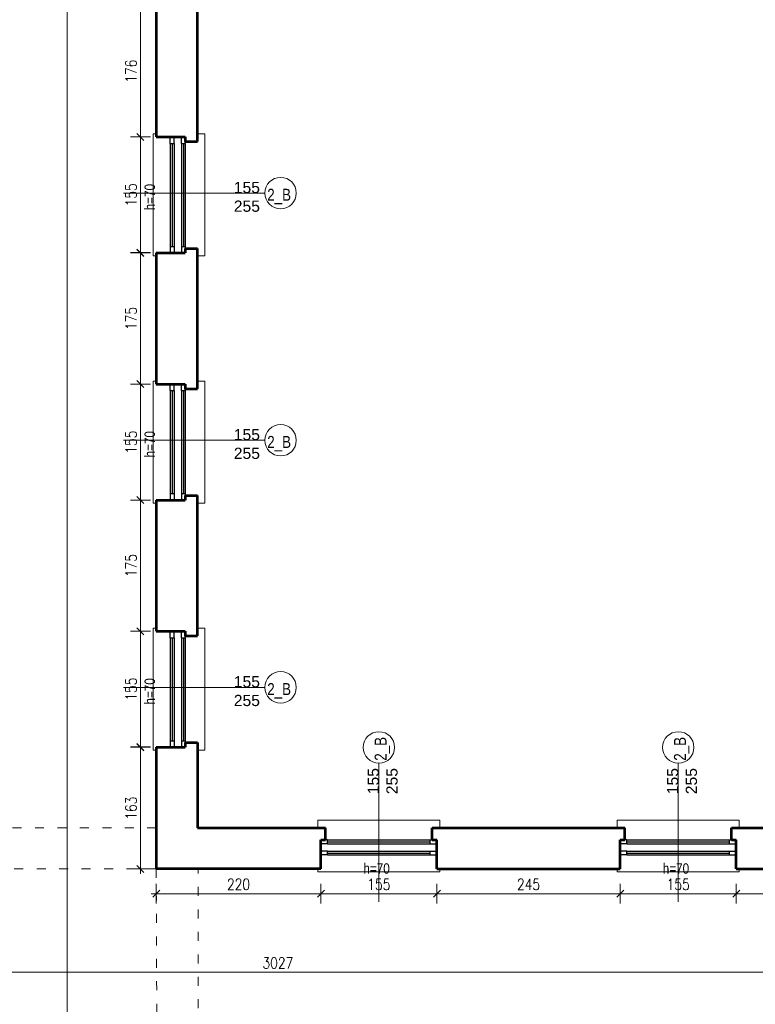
# Model space of a CAD drawing. Header units: millimetres. Extents: x 56977 to 67992, y 30187 to 42235.
# Tile 22 of 130: x 59770 to 60753, y 33728 to 35043. Entities that reach past the tile are written whole.
import ezdxf

# ---------------------------------------------------------------- set-up
doc = ezdxf.new("R2010")
doc.units = ezdxf.units.MM
doc.header["$MEASUREMENT"] = 0
doc.linetypes.add('ACAD_ISO03W100', pattern=[30, 12, -18])
doc.layers.get('0').update_dxf_attribs({"lineweight": 13})
doc.layers.get('DEFPOINTS').update_dxf_attribs({"lineweight": 13})
doc.layers.add('AI-OKNA', color=4, linetype='Continuous')
for name, color, linetype, lineweight in [('AI-OPISY', 3, 'Continuous', 13), ('AI_MURY', 40, 'Continuous', 53), ('AI_WIDOK', 8, 'Continuous', 13), ('Lines', 7, 'Continuous', 13), ('wymiary', 8, 'Continuous', 13)]:
    doc.layers.add(name, color=color, linetype=linetype, lineweight=lineweight)
doc.styles.get("Standard").update_dxf_attribs({"font": 'txt.shx'})
doc.styles.add('Style-ROMANS', font='ROMANS.shx')
doc.styles.add('WYMIAROWY-08', font='ROMANS.shx', dxfattribs={"width": 0.8})
doc.dimstyles.new('DYBY', dxfattribs={"dimscale": 100, "dimtxt": 0.15, "dimasz": 0.05, "dimexe": 0.05, "dimexo": 0.1, "dimgap": 0.05, "dimtad": 1, "dimdec": 0, "dimdsep": 46, "dimlunit": 5, "dimtxsty": 'WYMIAROWY-08', "dimblk": 'M_STRZ', "dimcen": 0.1, "dimse1": 1, "dimse2": 1, "dimclrd": 7, "dimclre": 7, "dimclrt": 1, "dimadec": 0, "dimazin": 0, "dimtfac": 1, "dimtdec": 0, "dimtmove": 2, "dimatfit": 3, "dimldrblk": 'M_STRZ', "dimfxl": 0, "dimtolj": 1, "dimarcsym": 0})

# ---------------------------------------------------------------- blocks, each defined once
blk = doc.blocks.new('M_STRZ')
for p, q in [((0, 2.66), (0, 0)), ((-1.33, 0), (1.33, 0)), ((-0.94, -0.94), (0.94, 0.94)), ((0, 0), (0, -2.66))]:
    blk.add_line(p, q)
blk = doc.blocks.new('*U912')
at = {"layer": 'DEFPOINTS', "color": 0}
for p in [(59952.5, 33909.1), (60172.5, 33909.1), (60172.5, 33876.1)]:
    blk.add_point(p, dxfattribs=at)
at = {"layer": 'wymiary', "color": 7, "lineweight": -2}
blk.add_line((59957.5, 33876.1), (60167.5, 33876.1), dxfattribs=at)
at = {"layer": 'wymiary', "color": 7, "lineweight": -2, "xscale": 5, "yscale": 5, "zscale": 5, "rotation": 180}
blk.add_blockref('M_STRZ', (59952.5, 33876.1), dxfattribs=at)
at = {"layer": 'wymiary', "color": 7, "lineweight": -2, "xscale": 5, "yscale": 5, "zscale": 5}
blk.add_blockref('M_STRZ', (60172.5, 33876.1), dxfattribs=at)
at = {"layer": 'wymiary', "color": 1, "insert": (60062.5, 33888.6), "char_height": 15, "attachment_point": 5, "style": 'WYMIAROWY-08'}
blk.add_mtext('220', dxfattribs=at)
blk = doc.blocks.new('*D2445')
at = {"layer": 'DEFPOINTS'}
for p in [(59952.5, 33909.1), (60172.5, 33909.1), (60172.5, 33876.1), (60046.2, 33863.6)]:
    blk.add_point(p, dxfattribs=at)
at = {"layer": 'wymiary', "color": 7}
blk.add_blockref('*U912', (0, 0), dxfattribs=at)
blk = doc.blocks.new('*U913')
at = {"layer": 'DEFPOINTS', "color": 0}
for p in [(60172.5, 33909.1), (60327.5, 33909.1), (60327.5, 33876.1)]:
    blk.add_point(p, dxfattribs=at)
at = {"layer": 'wymiary', "color": 7, "lineweight": -2}
blk.add_line((60177.5, 33876.1), (60322.5, 33876.1), dxfattribs=at)
at = {"layer": 'wymiary', "color": 7, "lineweight": -2, "xscale": 5, "yscale": 5, "zscale": 5, "rotation": 180}
blk.add_blockref('M_STRZ', (60172.5, 33876.1), dxfattribs=at)
at = {"layer": 'wymiary', "color": 7, "lineweight": -2, "xscale": 5, "yscale": 5, "zscale": 5}
blk.add_blockref('M_STRZ', (60327.5, 33876.1), dxfattribs=at)
at = {"layer": 'wymiary', "color": 1, "insert": (60250, 33888.6), "char_height": 15, "attachment_point": 5, "style": 'WYMIAROWY-08'}
blk.add_mtext('155', dxfattribs=at)
blk = doc.blocks.new('*D2446')
at = {"layer": 'DEFPOINTS'}
for p in [(60172.5, 33909.1), (60327.5, 33909.1), (60327.5, 33876.1), (60234.5, 33863.6)]:
    blk.add_point(p, dxfattribs=at)
at = {"layer": 'wymiary', "color": 7}
blk.add_blockref('*U913', (0, 0), dxfattribs=at)
blk = doc.blocks.new('*U914')
at = {"layer": 'DEFPOINTS', "color": 0}
for p in [(60327.5, 33909.1), (60572.5, 33909.1), (60572.5, 33876.1)]:
    blk.add_point(p, dxfattribs=at)
at = {"layer": 'wymiary', "color": 7, "lineweight": -2}
blk.add_line((60332.5, 33876.1), (60567.5, 33876.1), dxfattribs=at)
at = {"layer": 'wymiary', "color": 7, "lineweight": -2, "xscale": 5, "yscale": 5, "zscale": 5, "rotation": 180}
blk.add_blockref('M_STRZ', (60327.5, 33876.1), dxfattribs=at)
at = {"layer": 'wymiary', "color": 7, "lineweight": -2, "xscale": 5, "yscale": 5, "zscale": 5}
blk.add_blockref('M_STRZ', (60572.5, 33876.1), dxfattribs=at)
at = {"layer": 'wymiary', "color": 1, "insert": (60450, 33888.6), "char_height": 15, "attachment_point": 5, "style": 'WYMIAROWY-08'}
blk.add_mtext('245', dxfattribs=at)
blk = doc.blocks.new('*D2447')
at = {"layer": 'DEFPOINTS'}
for p in [(60327.5, 33909.1), (60572.5, 33909.1), (60572.5, 33876.1), (60433.6, 33863.6)]:
    blk.add_point(p, dxfattribs=at)
at = {"layer": 'wymiary', "color": 7}
blk.add_blockref('*U914', (0, 0), dxfattribs=at)
blk = doc.blocks.new('*U915')
at = {"layer": 'DEFPOINTS', "color": 0}
for p in [(60572.5, 33909.1), (60727.5, 33909.1), (60727.5, 33876.1)]:
    blk.add_point(p, dxfattribs=at)
at = {"layer": 'wymiary', "color": 7, "lineweight": -2}
blk.add_line((60577.5, 33876.1), (60722.5, 33876.1), dxfattribs=at)
at = {"layer": 'wymiary', "color": 7, "lineweight": -2, "xscale": 5, "yscale": 5, "zscale": 5, "rotation": 180}
blk.add_blockref('M_STRZ', (60572.5, 33876.1), dxfattribs=at)
at = {"layer": 'wymiary', "color": 7, "lineweight": -2, "xscale": 5, "yscale": 5, "zscale": 5}
blk.add_blockref('M_STRZ', (60727.5, 33876.1), dxfattribs=at)
at = {"layer": 'wymiary', "color": 1, "insert": (60650, 33888.6), "char_height": 15, "attachment_point": 5, "style": 'WYMIAROWY-08'}
blk.add_mtext('155', dxfattribs=at)
blk = doc.blocks.new('*D2448')
at = {"layer": 'DEFPOINTS'}
for p in [(60572.5, 33909.1), (60727.5, 33909.1), (60727.5, 33876.1), (60634.5, 33863.6)]:
    blk.add_point(p, dxfattribs=at)
at = {"layer": 'wymiary', "color": 7}
blk.add_blockref('*U915', (0, 0), dxfattribs=at)
blk = doc.blocks.new('*U916')
at = {"layer": 'DEFPOINTS', "color": 0}
for p in [(60727.5, 33909.1), (60972.5, 33909.1), (60972.5, 33876.1)]:
    blk.add_point(p, dxfattribs=at)
at = {"layer": 'wymiary', "color": 7, "lineweight": -2}
blk.add_line((60732.5, 33876.1), (60967.5, 33876.1), dxfattribs=at)
at = {"layer": 'wymiary', "color": 7, "lineweight": -2, "xscale": 5, "yscale": 5, "zscale": 5, "rotation": 180}
blk.add_blockref('M_STRZ', (60727.5, 33876.1), dxfattribs=at)
at = {"layer": 'wymiary', "color": 7, "lineweight": -2, "xscale": 5, "yscale": 5, "zscale": 5}
blk.add_blockref('M_STRZ', (60972.5, 33876.1), dxfattribs=at)
at = {"layer": 'wymiary', "color": 1, "insert": (60850, 33888.6), "char_height": 15, "attachment_point": 5, "style": 'WYMIAROWY-08'}
blk.add_mtext('245', dxfattribs=at)
blk = doc.blocks.new('*D2449')
at = {"layer": 'DEFPOINTS'}
for p in [(60727.5, 33909.1), (60972.5, 33909.1), (60972.5, 33876.1), (60833.6, 33863.6)]:
    blk.add_point(p, dxfattribs=at)
at = {"layer": 'wymiary', "color": 7}
blk.add_blockref('*U916', (0, 0), dxfattribs=at)
blk = doc.blocks.new('*U923')
at = {"layer": 'DEFPOINTS', "color": 0}
for p in [(58601.5, 33909.1), (61628.5, 33909.1), (61628.5, 33771.1)]:
    blk.add_point(p, dxfattribs=at)
at = {"layer": 'wymiary', "color": 7, "lineweight": -2}
blk.add_line((58606.5, 33771.1), (61623.5, 33771.1), dxfattribs=at)
at = {"layer": 'wymiary', "color": 7, "lineweight": -2, "xscale": 5, "yscale": 5, "zscale": 5, "rotation": 180}
blk.add_blockref('M_STRZ', (58601.5, 33771.1), dxfattribs=at)
at = {"layer": 'wymiary', "color": 7, "lineweight": -2, "xscale": 5, "yscale": 5, "zscale": 5}
blk.add_blockref('M_STRZ', (61628.5, 33771.1), dxfattribs=at)
at = {"layer": 'wymiary', "color": 1, "insert": (60115, 33783.6), "char_height": 15, "attachment_point": 5, "style": 'WYMIAROWY-08'}
blk.add_mtext('3027', dxfattribs=at)
blk = doc.blocks.new('*D2456')
at = {"layer": 'DEFPOINTS'}
for p in [(58601.5, 33909.1), (61628.5, 33909.1), (61628.5, 33771.1), (60093, 33758.6)]:
    blk.add_point(p, dxfattribs=at)
at = {"layer": 'wymiary', "color": 7}
blk.add_blockref('*U923', (0, 0), dxfattribs=at)
blk = doc.blocks.new('*U967')
at = {"layer": 'DEFPOINTS', "color": 0}
for p in [(59931.3, 34886.6), (59952.5, 34886.6), (59952.5, 34732.1)]:
    blk.add_point(p, dxfattribs=at)
at = {"layer": 'wymiary', "color": 7, "lineweight": -2}
blk.add_line((59931.3, 34737.1), (59931.3, 34881.6), dxfattribs=at)
at = {"layer": 'wymiary', "color": 7, "lineweight": -2, "xscale": 5, "yscale": 5, "zscale": 5}
for p, rotation in [((59931.3, 34886.6), 90), ((59931.3, 34732.1), 270)]:
    blk.add_blockref('M_STRZ', p, dxfattribs=dict(at, rotation=rotation))
at = {"layer": 'wymiary', "color": 1, "insert": (59918.8, 34809.3), "char_height": 15, "attachment_point": 5, "rotation": 90, "style": 'WYMIAROWY-08'}
blk.add_mtext('155', dxfattribs=at)
blk = doc.blocks.new('*D2500')
at = {"layer": 'DEFPOINTS'}
for p in [(59931.3, 34886.6), (59952.5, 34886.6), (59943.8, 34793.8), (59952.5, 34732.1)]:
    blk.add_point(p, dxfattribs=at)
at = {"layer": 'wymiary', "color": 7}
blk.add_blockref('*U967', (0, 0), dxfattribs=at)
blk = doc.blocks.new('*U968')
at = {"layer": 'DEFPOINTS', "color": 0}
for p in [(59931.3, 34731.6), (59952.5, 34731.6), (59952.5, 34556.6)]:
    blk.add_point(p, dxfattribs=at)
at = {"layer": 'wymiary', "color": 7, "lineweight": -2}
blk.add_line((59931.3, 34561.6), (59931.3, 34726.6), dxfattribs=at)
at = {"layer": 'wymiary', "color": 7, "lineweight": -2, "xscale": 5, "yscale": 5, "zscale": 5}
for p, rotation in [((59931.3, 34731.6), 90), ((59931.3, 34556.6), 270)]:
    blk.add_blockref('M_STRZ', p, dxfattribs=dict(at, rotation=rotation))
at = {"layer": 'wymiary', "color": 1, "insert": (59918.8, 34644.1), "char_height": 15, "attachment_point": 5, "rotation": 90, "style": 'WYMIAROWY-08'}
blk.add_mtext('175', dxfattribs=at)
blk = doc.blocks.new('*D2501')
at = {"layer": 'DEFPOINTS'}
for p in [(59931.3, 34731.6), (59952.5, 34731.6), (59943.8, 34628.6), (59952.5, 34556.6)]:
    blk.add_point(p, dxfattribs=at)
at = {"layer": 'wymiary', "color": 7}
blk.add_blockref('*U968', (0, 0), dxfattribs=at)
blk = doc.blocks.new('*U969')
at = {"layer": 'DEFPOINTS', "color": 0}
for p in [(59931.3, 34556.6), (59952.5, 34556.6), (59952.5, 34401.6)]:
    blk.add_point(p, dxfattribs=at)
at = {"layer": 'wymiary', "color": 7, "lineweight": -2}
blk.add_line((59931.3, 34406.6), (59931.3, 34551.6), dxfattribs=at)
at = {"layer": 'wymiary', "color": 7, "lineweight": -2, "xscale": 5, "yscale": 5, "zscale": 5}
for p, rotation in [((59931.3, 34556.6), 90), ((59931.3, 34401.6), 270)]:
    blk.add_blockref('M_STRZ', p, dxfattribs=dict(at, rotation=rotation))
at = {"layer": 'wymiary', "color": 1, "insert": (59918.8, 34479.1), "char_height": 15, "attachment_point": 5, "rotation": 90, "style": 'WYMIAROWY-08'}
blk.add_mtext('155', dxfattribs=at)
blk = doc.blocks.new('*D2502')
at = {"layer": 'DEFPOINTS'}
for p in [(59931.3, 34556.6), (59952.5, 34556.6), (59943.8, 34463.6), (59952.5, 34401.6)]:
    blk.add_point(p, dxfattribs=at)
at = {"layer": 'wymiary', "color": 7}
blk.add_blockref('*U969', (0, 0), dxfattribs=at)
blk = doc.blocks.new('*U970')
at = {"layer": 'DEFPOINTS', "color": 0}
for p in [(59931.3, 34226.6), (59952.5, 34226.6), (59952.5, 34072.1)]:
    blk.add_point(p, dxfattribs=at)
at = {"layer": 'wymiary', "color": 7, "lineweight": -2}
blk.add_line((59931.3, 34077.1), (59931.3, 34221.6), dxfattribs=at)
at = {"layer": 'wymiary', "color": 7, "lineweight": -2, "xscale": 5, "yscale": 5, "zscale": 5}
for p, rotation in [((59931.3, 34226.6), 90), ((59931.3, 34072.1), 270)]:
    blk.add_blockref('M_STRZ', p, dxfattribs=dict(at, rotation=rotation))
at = {"layer": 'wymiary', "color": 1, "insert": (59918.8, 34149.3), "char_height": 15, "attachment_point": 5, "rotation": 90, "style": 'WYMIAROWY-08'}
blk.add_mtext('155', dxfattribs=at)
blk = doc.blocks.new('*D2503')
at = {"layer": 'DEFPOINTS'}
for p in [(59931.3, 34226.6), (59952.5, 34226.6), (59943.8, 34133.8), (59952.5, 34072.1)]:
    blk.add_point(p, dxfattribs=at)
at = {"layer": 'wymiary', "color": 7}
blk.add_blockref('*U970', (0, 0), dxfattribs=at)
blk = doc.blocks.new('*U986')
at = {"layer": 'DEFPOINTS', "color": 0}
for p in [(59931.3, 35062.1), (59952.5, 35062.1), (59952.5, 34886.6)]:
    blk.add_point(p, dxfattribs=at)
at = {"layer": 'wymiary', "color": 7, "lineweight": -2}
blk.add_line((59931.3, 34891.6), (59931.3, 35057.1), dxfattribs=at)
at = {"layer": 'wymiary', "color": 7, "lineweight": -2, "xscale": 5, "yscale": 5, "zscale": 5}
for p, rotation in [((59931.3, 35062.1), 90), ((59931.3, 34886.6), 270)]:
    blk.add_blockref('M_STRZ', p, dxfattribs=dict(at, rotation=rotation))
at = {"layer": 'wymiary', "color": 1, "insert": (59918.8, 34974.3), "char_height": 15, "attachment_point": 5, "rotation": 90, "style": 'WYMIAROWY-08'}
blk.add_mtext('176', dxfattribs=at)
blk = doc.blocks.new('*D2519')
at = {"layer": 'DEFPOINTS'}
for p in [(59931.3, 35062.1), (59952.5, 35062.1), (59943.8, 34958.8), (59952.5, 34886.6)]:
    blk.add_point(p, dxfattribs=at)
at = {"layer": 'wymiary', "color": 7}
blk.add_blockref('*U986', (0, 0), dxfattribs=at)
blk = doc.blocks.new('*U987')
at = {"layer": 'DEFPOINTS', "color": 0}
for p in [(59931.3, 34401.6), (59952.5, 34401.6), (59952.5, 34226.6)]:
    blk.add_point(p, dxfattribs=at)
at = {"layer": 'wymiary', "color": 7, "lineweight": -2}
blk.add_line((59931.3, 34231.6), (59931.3, 34396.6), dxfattribs=at)
at = {"layer": 'wymiary', "color": 7, "lineweight": -2, "xscale": 5, "yscale": 5, "zscale": 5}
for p, rotation in [((59931.3, 34401.6), 90), ((59931.3, 34226.6), 270)]:
    blk.add_blockref('M_STRZ', p, dxfattribs=dict(at, rotation=rotation))
at = {"layer": 'wymiary', "color": 1, "insert": (59918.8, 34314.1), "char_height": 15, "attachment_point": 5, "rotation": 90, "style": 'WYMIAROWY-08'}
blk.add_mtext('175', dxfattribs=at)
blk = doc.blocks.new('*D2520')
at = {"layer": 'DEFPOINTS'}
for p in [(59931.3, 34401.6), (59952.5, 34401.6), (59943.8, 34298.6), (59952.5, 34226.6)]:
    blk.add_point(p, dxfattribs=at)
at = {"layer": 'wymiary', "color": 7}
blk.add_blockref('*U987', (0, 0), dxfattribs=at)
blk = doc.blocks.new('*U988')
at = {"layer": 'DEFPOINTS', "color": 0}
for p in [(59931.3, 34071.6), (59952.5, 34071.6), (59952.5, 33909.1)]:
    blk.add_point(p, dxfattribs=at)
at = {"layer": 'wymiary', "color": 7, "lineweight": -2}
blk.add_line((59931.3, 33914.1), (59931.3, 34066.6), dxfattribs=at)
at = {"layer": 'wymiary', "color": 7, "lineweight": -2, "xscale": 5, "yscale": 5, "zscale": 5}
for p, rotation in [((59931.3, 34071.6), 90), ((59931.3, 33909.1), 270)]:
    blk.add_blockref('M_STRZ', p, dxfattribs=dict(at, rotation=rotation))
at = {"layer": 'wymiary', "color": 1, "insert": (59918.8, 33990.3), "char_height": 15, "attachment_point": 5, "rotation": 90, "style": 'WYMIAROWY-08'}
blk.add_mtext('163', dxfattribs=at)
blk = doc.blocks.new('*D2521')
at = {"layer": 'DEFPOINTS'}
for p in [(59931.3, 34071.6), (59952.5, 34071.6), (59943.8, 33974.8), (59952.5, 33909.1)]:
    blk.add_point(p, dxfattribs=at)
at = {"layer": 'wymiary', "color": 7}
blk.add_blockref('*U988', (0, 0), dxfattribs=at)
blk = doc.blocks.new('*U989')
at = {"layer": 'DEFPOINTS', "color": 0}
for p in [(59833.3, 40135.1), (59953.5, 40135.1), (59953.5, 31744.1)]:
    blk.add_point(p, dxfattribs=at)
at = {"layer": 'wymiary', "color": 7, "lineweight": -2}
blk.add_line((59833.3, 31749.1), (59833.3, 40130.1), dxfattribs=at)
at = {"layer": 'wymiary', "color": 7, "lineweight": -2, "xscale": 5, "yscale": 5, "zscale": 5}
for p, rotation in [((59833.3, 40135.1), 90), ((59833.3, 31744.1), 270)]:
    blk.add_blockref('M_STRZ', p, dxfattribs=dict(at, rotation=rotation))
at = {"layer": 'wymiary', "color": 1, "insert": (59820.8, 35939.6), "char_height": 15, "attachment_point": 5, "rotation": 90, "style": 'WYMIAROWY-08'}
blk.add_mtext('8391', dxfattribs=at)
blk = doc.blocks.new('*D2522')
at = {"layer": 'DEFPOINTS'}
for p in [(59833.3, 40135.1), (59953.5, 40135.1), (59845.8, 35917.5), (59953.5, 31744.1)]:
    blk.add_point(p, dxfattribs=at)
at = {"layer": 'wymiary', "color": 7}
blk.add_blockref('*U989', (0, 0), dxfattribs=at)

msp = doc.modelspace()

# ---------------------------------------------------------------- linework, layer by layer
at = {"layer": 'AI-OKNA'}
for p, q in [((59971.3, 34877.8), (59971.3, 34886.6)), ((59976.3, 34877.8), (59976.3, 34886.6)), ((59986.3, 34877.8), (59986.3, 34886.6)), ((59991.3, 34877.8), (59991.3, 34880.3)), ((59971.3, 34877.8), (59971.3, 34745.3)), ((59971.3, 34877.8), (59976.3, 34877.8)), ((59973.8, 34877.8), (59973.8, 34740.3)), ((59976.3, 34877.8), (59976.3, 34745.3)), ((59986.3, 34877.8), (59986.3, 34745.3)), ((59986.3, 34877.8), (59991.3, 34877.8)), ((59988.8, 34877.8), (59988.8, 34740.3)), ((59991.3, 34877.8), (59991.3, 34745.3)), ((59971.3, 34745.3), (59971.3, 34731.6)), ((59971.3, 34740.3), (59976.3, 34740.3)), ((59976.3, 34745.3), (59976.3, 34731.6)), ((59986.3, 34745.3), (59986.3, 34731.6)), ((59986.3, 34740.3), (59991.3, 34740.3)), ((59991.3, 34745.3), (59991.3, 34737.8)), ((59971.3, 34547.8), (59971.3, 34556.6)), ((59976.3, 34547.8), (59976.3, 34556.6)), ((59986.3, 34547.8), (59986.3, 34556.6)), ((59971.3, 34547.8), (59971.3, 34415.3)), ((59971.3, 34547.8), (59976.3, 34547.8)), ((59973.8, 34547.8), (59973.8, 34410.3)), ((59976.3, 34547.8), (59976.3, 34415.3)), ((59986.3, 34547.8), (59986.3, 34415.3)), ((59986.3, 34547.8), (59991.3, 34547.8)), ((59988.8, 34547.8), (59988.8, 34410.3)), ((59991.3, 34547.8), (59991.3, 34550.3)), ((59991.3, 34547.8), (59991.3, 34415.3)), ((59971.3, 34415.3), (59971.3, 34401.6)), ((59971.3, 34410.3), (59976.3, 34410.3)), ((59976.3, 34415.3), (59976.3, 34401.6)), ((59986.3, 34415.3), (59986.3, 34401.6)), ((59986.3, 34410.3), (59991.3, 34410.3)), ((59991.3, 34415.3), (59991.3, 34407.8)), ((59971.3, 34217.8), (59971.3, 34226.6)), ((59976.3, 34217.8), (59976.3, 34226.6)), ((59986.3, 34217.8), (59986.3, 34226.6)), ((59971.3, 34217.8), (59971.3, 34085.3)), ((59971.3, 34217.8), (59976.3, 34217.8)), ((59973.8, 34217.8), (59973.8, 34080.3)), ((59976.3, 34217.8), (59976.3, 34085.3)), ((59986.3, 34217.8), (59986.3, 34085.3)), ((59986.3, 34217.8), (59991.3, 34217.8)), ((59988.8, 34217.8), (59988.8, 34080.3)), ((59991.3, 34217.8), (59991.3, 34220.3)), ((59991.3, 34217.8), (59991.3, 34085.3)), ((59971.3, 34085.3), (59971.3, 34071.6)), ((59971.3, 34080.3), (59976.3, 34080.3)), ((59976.3, 34085.3), (59976.3, 34071.6)), ((59986.3, 34085.3), (59986.3, 34071.6)), ((59986.3, 34080.3), (59991.3, 34080.3)), ((59991.3, 34085.3), (59991.3, 34077.8)), ((60181.2, 33947.8), (60178.7, 33947.8)), ((60181.2, 33947.8), (60313.7, 33947.8)), ((60181.2, 33942.8), (60181.2, 33947.8)), ((60313.7, 33947.8), (60321.2, 33947.8)), ((60318.7, 33942.8), (60318.7, 33947.8)), ((60581.2, 33947.8), (60578.7, 33947.8)), ((60581.2, 33947.8), (60713.7, 33947.8)), ((60581.2, 33942.8), (60581.2, 33947.8)), ((60713.7, 33947.8), (60721.2, 33947.8)), ((60718.7, 33942.8), (60718.7, 33947.8)), ((60181.2, 33942.8), (60172.5, 33942.8)), ((60181.2, 33945.3), (60318.7, 33945.3)), ((60181.2, 33942.8), (60313.7, 33942.8)), ((60313.7, 33942.8), (60327.5, 33942.8)), ((60581.2, 33942.8), (60572.5, 33942.8)), ((60581.2, 33945.3), (60718.7, 33945.3)), ((60581.2, 33942.8), (60713.7, 33942.8)), ((60713.7, 33942.8), (60727.5, 33942.8)), ((60181.2, 33932.8), (60172.5, 33932.8)), ((60181.2, 33927.8), (60172.5, 33927.8)), ((60181.2, 33932.8), (60313.7, 33932.8)), ((60181.2, 33927.8), (60181.2, 33932.8)), ((60181.2, 33930.3), (60318.7, 33930.3)), ((60181.2, 33927.8), (60313.7, 33927.8)), ((60313.7, 33932.8), (60327.5, 33932.8)), ((60313.7, 33927.8), (60327.5, 33927.8)), ((60318.7, 33927.8), (60318.7, 33932.8)), ((60581.2, 33932.8), (60572.5, 33932.8)), ((60581.2, 33927.8), (60572.5, 33927.8)), ((60581.2, 33932.8), (60713.7, 33932.8)), ((60581.2, 33927.8), (60581.2, 33932.8)), ((60581.2, 33930.3), (60718.7, 33930.3)), ((60581.2, 33927.8), (60713.7, 33927.8)), ((60713.7, 33932.8), (60727.5, 33932.8)), ((60713.7, 33927.8), (60727.5, 33927.8)), ((60718.7, 33927.8), (60718.7, 33932.8))]:
    msp.add_line(p, q, dxfattribs=at)
at = {"layer": 'AI-OPISY'}
for p, q in [((60093.8, 34811.6), (59908.7, 34811.6)), ((60097.6, 34811.6), (59912.5, 34811.6)), ((60093.8, 34481.6), (59908.7, 34481.6)), ((60097.6, 34481.6), (59912.5, 34481.6)), ((60093.8, 34151.6), (59908.7, 34151.6)), ((60097.6, 34151.6), (59912.5, 34151.6)), ((60250, 34050.4), (60250, 33865.3)), ((60650, 34050.4), (60650, 33865.3))]:
    msp.add_line(p, q, dxfattribs=at)
for centre in [(60118.6, 34811.6), (60118.6, 34481.6), (60118.6, 34151.6), (60250, 34071.4), (60650, 34071.4)]:
    msp.add_circle(centre, 21, dxfattribs=at)
at = {"layer": 'AI_MURY'}
for p, q in [((60007.5, 34880.3), (60007.5, 35067.8)), ((59952.5, 35061.6), (59952.5, 34925.1)), ((59952.5, 34925.1), (59952.5, 34886.6)), ((59952.5, 34886.6), (59991.3, 34886.6)), ((59991.3, 34886.6), (59991.3, 34880.3)), ((59991.3, 34880.3), (60007.5, 34880.3)), ((59991.3, 34737.8), (59991.3, 34731.6)), ((59991.3, 34737.8), (60007.5, 34737.8)), ((60007.5, 34550.3), (60007.5, 34737.8)), ((59952.5, 34731.6), (59952.5, 34556.6)), ((59952.5, 34731.6), (59991.3, 34731.6)), ((59952.5, 34556.6), (59991.3, 34556.6)), ((59991.3, 34556.6), (59991.3, 34550.3)), ((59991.3, 34550.3), (60007.5, 34550.3)), ((59991.3, 34407.8), (59991.3, 34401.6)), ((59991.3, 34407.8), (60007.5, 34407.8)), ((60007.5, 34220.3), (60007.5, 34407.8)), ((59952.5, 34401.6), (59952.5, 34226.6)), ((59952.5, 34401.6), (59991.3, 34401.6)), ((59952.5, 34226.6), (59991.3, 34226.6)), ((59991.3, 34226.6), (59991.3, 34220.3)), ((59991.3, 34220.3), (60007.5, 34220.3)), ((59952.5, 34071.6), (59952.5, 33909.1)), ((59952.5, 34071.6), (59991.3, 34071.6)), ((59991.3, 34077.8), (59991.3, 34071.6)), ((59991.3, 34077.8), (60007.5, 34077.8)), ((60007.5, 34077.8), (60007.5, 33964.1)), ((60007.5, 33964.1), (60178.7, 33964.1)), ((60178.7, 33947.8), (60178.7, 33964.1)), ((60321.2, 33947.8), (60321.2, 33964.1)), ((60321.2, 33964.1), (60578.7, 33964.1)), ((60578.7, 33947.8), (60578.7, 33964.1)), ((60721.2, 33947.8), (60721.2, 33964.1)), ((60721.2, 33964.1), (60978.7, 33964.1)), ((60172.5, 33909.1), (60172.5, 33947.8)), ((60172.5, 33947.8), (60178.7, 33947.8)), ((60321.2, 33947.8), (60327.5, 33947.8)), ((60327.5, 33909.1), (60327.5, 33947.8)), ((60572.5, 33909.1), (60572.5, 33947.8)), ((60572.5, 33947.8), (60578.7, 33947.8)), ((60721.2, 33947.8), (60727.5, 33947.8)), ((60727.5, 33909.1), (60727.5, 33947.8)), ((60172.5, 33909.1), (59952.5, 33909.1)), ((60327.5, 33909.1), (60572.5, 33909.1)), ((60727.5, 33909.1), (60972.5, 33909.1))]:
    msp.add_line(p, q, dxfattribs=at)
at = {"layer": 'AI_WIDOK', "color": 251, "linetype": 'Continuous'}
for p, q in [((60017.5, 34890.6), (60007.5, 34890.6)), ((60017.5, 34727.6), (60017.5, 34890.6)), ((60017.5, 34727.6), (60007.5, 34727.6)), ((60017.5, 34560.6), (60007.5, 34560.6)), ((60017.5, 34397.6), (60017.5, 34560.6)), ((60017.5, 34397.6), (60007.5, 34397.6)), ((60017.5, 34230.6), (60007.5, 34230.6)), ((60017.5, 34067.6), (60017.5, 34230.6)), ((60017.5, 34067.6), (60007.5, 34067.6)), ((60331.5, 33974.1), (60168.5, 33974.1)), ((60168.5, 33974.1), (60168.5, 33964.1)), ((60331.5, 33974.1), (60331.5, 33964.1)), ((60731.5, 33974.1), (60568.5, 33974.1)), ((60568.5, 33974.1), (60568.5, 33964.1)), ((60731.5, 33974.1), (60731.5, 33964.1))]:
    msp.add_line(p, q, dxfattribs=at)
at = {"layer": 'AI_WIDOK', "color": 251, "linetype": 'ACAD_ISO03W100'}
for p, q in [((59952.5, 33964.1), (59683.5, 33964.1)), ((59954.8, 33909.1), (59683.5, 33909.1)), ((59952.5, 33909.1), (59953.5, 33633.1)), ((60008.5, 33633.1), (60008.5, 33909.1))]:
    msp.add_line(p, q, dxfattribs=at)
at = {"layer": 'Lines', "color": 251, "linetype": 'Continuous'}
for p, q in [((59948.5, 34890.6), (59948.5, 34727.6)), ((59952.5, 34890.6), (59948.5, 34890.6)), ((59952.5, 34727.6), (59948.5, 34727.6)), ((59948.5, 34560.6), (59948.5, 34397.6)), ((59952.5, 34560.6), (59948.5, 34560.6)), ((59952.5, 34397.6), (59948.5, 34397.6)), ((59948.5, 34230.6), (59948.5, 34067.6)), ((59952.5, 34230.6), (59948.5, 34230.6)), ((59952.5, 34067.6), (59948.5, 34067.6)), ((60168.5, 33909.1), (60168.5, 33905.1)), ((60331.5, 33909.1), (60331.5, 33905.1)), ((60568.5, 33909.1), (60568.5, 33905.1)), ((60731.5, 33909.1), (60731.5, 33905.1)), ((60168.5, 33905.1), (60331.5, 33905.1)), ((60568.5, 33905.1), (60731.5, 33905.1))]:
    msp.add_line(p, q, dxfattribs=at)

# ---------------------------------------------------------------- texts
at = {"layer": 'AI-OPISY', "char_height": 14, "attachment_point": 7, "rotation": 90, "line_spacing_factor": 0.722892, "style": 'WYMIAROWY-08'}
for insert in [(59951, 34788.6), (59951, 34458.6), (59951, 34128.6)]:
    msp.add_mtext('\\fArial|b0|i0|c238|p39;h=70', dxfattribs=dict(at, insert=insert))
at = {"layer": 'AI-OPISY', "char_height": 15, "width": 45.29, "attachment_point": 8}
for insert in [(60073.6, 34786.4), (60073.6, 34456.4), (60073.6, 34126.4)]:
    msp.add_mtext('\\fArial|b0|i0|c238|p39;155\\P255', dxfattribs=dict(at, insert=insert))
at = {"layer": 'AI-OPISY', "char_height": 16, "width": 20.64, "attachment_point": 7, "style": 'WYMIAROWY-08'}
for insert in [(60100.8, 34796.7), (60100.8, 34466.7), (60100.8, 34136.7)]:
    msp.add_mtext('\\fArial|b0|i0|c238|p39;2_B', dxfattribs=dict(at, insert=insert))
at = {"layer": 'AI-OPISY', "char_height": 16, "width": 20.64, "attachment_point": 7, "rotation": 90, "style": 'WYMIAROWY-08'}
for insert in [(60264.9, 34053.6), (60664.9, 34053.6)]:
    msp.add_mtext('\\fArial|b0|i0|c238|p39;2_B', dxfattribs=dict(at, insert=insert))
at = {"layer": 'AI-OPISY', "char_height": 15, "width": 45.29, "attachment_point": 8, "rotation": 90}
for insert in [(60275.2, 34026.4), (60675.2, 34026.4)]:
    msp.add_mtext('\\fArial|b0|i0|c238|p39;155\\P255', dxfattribs=dict(at, insert=insert))
at = {"layer": 'AI-OPISY', "char_height": 14, "attachment_point": 7, "line_spacing_factor": 0.722892, "style": 'WYMIAROWY-08'}
for insert in [(60229.3, 33902.5), (60629.3, 33902.5)]:
    msp.add_mtext('\\fArial|b0|i0|c238|p39;h=70', dxfattribs=dict(at, insert=insert))

# ---------------------------------------------------------------- dimensions: what is measured, and where the dimension line sits
at = {"layer": 'wymiary', "color": 7}
for base, p1, p2, angle, picture, middle in [((59833.3, 40135.1), (59953.5, 31744.1), (59953.5, 40135.1), 90, '*D2522', (59845.8, 35917.5)), ((59931.2939821, 35062.0682989), (59952.5352819, 34886.5682989), (59952.5352819, 35062.0682989), 90, '*D2519', (59943.7939821, 34958.8397275)), ((59931.2939821, 34886.5682989), (59952.5352819, 34732.0682989), (59952.5352819, 34886.5682989), 90, '*D2500', (59943.7939821, 34793.8397275)), ((59931.3, 34731.6), (59952.5, 34556.6), (59952.5, 34731.6), 90, '*D2501', (59943.8, 34628.6)), ((59931.3, 34556.6), (59952.5, 34401.6), (59952.5, 34556.6), 90, '*D2502', (59943.8, 34463.6)), ((59931.3, 34401.6), (59952.5, 34226.6), (59952.5, 34401.6), 90, '*D2520', (59943.8, 34298.6)), ((59931.2939821, 34226.5682989), (59952.5352819, 34072.0682989), (59952.5352819, 34226.5682989), 90, '*D2503', (59943.7939821, 34133.8397275)), ((59931.2939821, 34071.5682989), (59952.5352819, 33909.0682989), (59952.5352819, 34071.5682989), 90, '*D2521', (59943.7939821, 33974.8397275)), ((60572.5, 33876.1), (60327.5, 33909.1), (60572.5, 33909.1), 0, '*D2447', (60433.6, 33863.6))]:
    dim = msp.add_linear_dim(base=base, p1=p1, p2=p2, angle=angle, dimstyle='DYBY', override={"dimtad": 0, "dimtxsty": 'Style-ROMANS', "dimcen": 0.001, "dimclrd": 0, "dimclre": 0}, dxfattribs=at)
    dim.commit()
    dim.dimension.update_dxf_attribs({"geometry": picture, "text_midpoint": middle, "dimtype": 128})
for base, p1, p2, picture, middle in [((61628.5, 33771.1), (58601.5, 33909.1), (61628.5, 33909.1), '*D2456', (60093, 33758.6)), ((60172.5, 33876.1), (59952.5, 33909.1), (60172.5, 33909.1), '*D2445', (60046.2, 33863.6)), ((60327.5, 33876.1), (60172.5, 33909.1), (60327.5, 33909.1), '*D2446', (60234.5, 33863.6)), ((60727.5, 33876.1), (60572.5, 33909.1), (60727.5, 33909.1), '*D2448', (60634.5, 33863.6)), ((60972.5, 33876.1), (60727.5, 33909.1), (60972.5, 33909.1), '*D2449', (60833.6, 33863.6))]:
    dim = msp.add_linear_dim(base=base, p1=p1, p2=p2, dimstyle='DYBY', override={"dimtad": 0, "dimtxsty": 'Style-ROMANS', "dimcen": 0.001, "dimclrd": 0, "dimclre": 0}, dxfattribs=at)
    dim.commit()
    dim.dimension.update_dxf_attribs({"geometry": picture, "text_midpoint": middle, "dimtype": 128})

doc.saveas('drawing.dxf')
